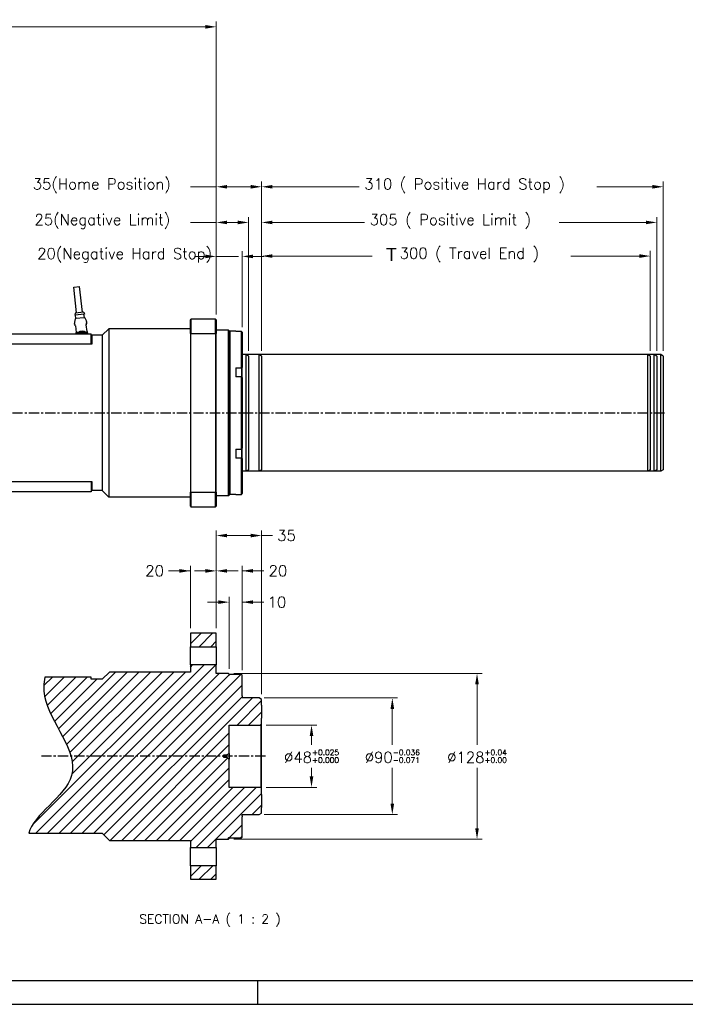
# Model space of a CAD drawing. Extents: x 18238 to 19923, y 6707 to 7905.
# Tile 2 of 19: x 18895 to 19409, y 6717 to 7478. Entities that reach past the tile are written whole.
import ezdxf

# ---------------------------------------------------------------- set-up
doc = ezdxf.new("R2010")
doc.units = 0
doc.header["$LTSCALE"] = 25.4
doc.linetypes.add('CENTER', pattern=[2, 1.25, -0.25, 0.25, -0.25])
doc.layers.get('0').update_dxf_attribs({"linetype": 'CONTINUOUS'})
doc.layers.get('Defpoints').update_dxf_attribs({"linetype": 'CONTINUOUS'})
doc.layers.add('ATA-CENTER', color=133, linetype='CENTER')
doc.layers.add('ATA-HATCH', color=252, linetype='CONTINUOUS')
for name, color, linetype, lineweight in [('ATA-DIM', 252, 'CONTINUOUS', 25), ('ATA-SECTION', 3, 'CONTINUOUS', 35), ('ATA-TEXT', 7, 'CONTINUOUS', 25)]:
    doc.layers.add(name, color=color, linetype=linetype, lineweight=lineweight)
doc.styles.get("Standard").update_dxf_attribs({"font": 'simplex.shx'})
doc.styles.add('주 문자 (ISO)', font='arial.ttf')
doc.dimstyles.new('ata_A1', dxfattribs={"dimtxt": 4.2, "dimasz": 4.2, "dimexe": 2, "dimexo": 2, "dimgap": 2, "dimtad": 0, "dimtih": 1, "dimtoh": 1, "dimdec": 6, "dimdsep": 46, "dimtxsty": 'Standard', "dimcen": 0, "dimclrd": 252, "dimclre": 252, "dimclrt": 4, "dimadec": 6, "dimazin": 2, "dimtfac": 1, "dimtdec": 6, "dimtofl": 0, "dimtmove": 0, "dimatfit": 3, "dimfxl": 0, "dimtolj": 1, "dimtzin": 0, "dimlwd": 0, "dimlwe": 0, "dimarcsym": 0})

# ---------------------------------------------------------------- blocks, each defined once
blk = doc.blocks.new('*D9049')
at = {"layer": 'ATA-DIM', "color": 252, "lineweight": 0}
for p, q in [((19026.94, 7007.86), (19026.94, 7055.99)), ((19046.94, 7007.86), (19046.94, 7055.99)), ((19026.94, 7051.99), (19010.14, 7051.99)), ((19018.54, 7051.99), (19010.14, 7051.99)), ((19055.34, 7051.99), (19063.74, 7051.99))]:
    blk.add_line(p, q, dxfattribs=at)
at = {"layer": 'ATA-DIM', "color": 252}
for points in [[(19018.54, 7050.59), (19018.54, 7053.39), (19026.94, 7051.99)], [(19055.34, 7053.39), (19055.34, 7050.59), (19046.94, 7051.99)]]:
    blk.add_solid(points, dxfattribs=at)
at = {"layer": 'Defpoints', "color": 0}
for p in [(19046.94, 7051.99), (19026.94, 7003.86), (19046.94, 7003.86)]:
    blk.add_point(p, dxfattribs=at)
at = {"layer": 'ATA-DIM', "color": 4, "insert": (18999.34, 7051.99), "char_height": 8.4, "attachment_point": 5}
blk.add_mtext('20', dxfattribs=at)
blk = doc.blocks.new('*D9053')
at = {"layer": 'ATA-DIM', "color": 252, "lineweight": 0}
for p, q in [((19081.94, 7221.79), (19081.94, 7299.06)), ((19381.94, 7221.79), (19381.94, 7299.06)), ((19090.34, 7295.06), (19167.2, 7295.06)), ((19373.54, 7295.06), (19320.68, 7295.06))]:
    blk.add_line(p, q, dxfattribs=at)
at = {"layer": 'ATA-DIM', "color": 252}
for points in [[(19090.34, 7296.46), (19090.34, 7293.66), (19081.94, 7295.06)], [(19373.54, 7293.66), (19373.54, 7296.46), (19381.94, 7295.06)]]:
    blk.add_solid(points, dxfattribs=at)
at = {"layer": 'Defpoints', "color": 0}
for p in [(19381.94, 7295.06), (19081.94, 7217.79), (19381.94, 7217.79)]:
    blk.add_point(p, dxfattribs=at)
at = {"layer": 'ATA-DIM', "color": 4, "insert": (19171.2, 7301.44), "char_height": 8.4, "attachment_point": 1}
blk.add_mtext('\\A1;   300 ( Travel End )', dxfattribs=at)
blk = doc.blocks.new('*D9052')
at = {"layer": 'ATA-DIM', "color": 252, "lineweight": 0}
for p, q in [((19081.94, 7221.79), (19081.94, 7325.02)), ((19090.34, 7321.02), (19161.38, 7321.02)), ((19378.54, 7321.02), (19311.5, 7321.02)), ((19386.94, 7221.79), (19386.94, 7325.02))]:
    blk.add_line(p, q, dxfattribs=at)
at = {"layer": 'ATA-DIM', "color": 252}
for points in [[(19090.34, 7322.42), (19090.34, 7319.62), (19081.94, 7321.02)], [(19378.54, 7319.62), (19378.54, 7322.42), (19386.94, 7321.02)]]:
    blk.add_solid(points, dxfattribs=at)
at = {"layer": 'Defpoints', "color": 0}
for p in [(19386.94, 7321.02), (19081.94, 7217.79), (19386.94, 7217.79)]:
    blk.add_point(p, dxfattribs=at)
at = {"layer": 'ATA-DIM', "color": 4, "insert": (19165.38, 7327.4), "char_height": 8.4, "attachment_point": 1}
blk.add_mtext('\\A1;305 ( Positive Limit )', dxfattribs=at)
blk = doc.blocks.new('*D9042')
at = {"layer": 'ATA-DIM', "color": 252, "lineweight": 0}
for p, q in [((19085.44, 6932.86), (19124.46, 6932.86)), ((19120.46, 6924.46), (19120.46, 6917.76)), ((19120.46, 6893.26), (19120.46, 6899.96)), ((19085.44, 6884.86), (19124.46, 6884.86))]:
    blk.add_line(p, q, dxfattribs=at)
at = {"layer": 'ATA-DIM', "color": 252}
for points in [[(19121.86, 6924.46), (19119.06, 6924.46), (19120.46, 6932.86)], [(19119.06, 6893.26), (19121.86, 6893.26), (19120.46, 6884.86)]]:
    blk.add_solid(points, dxfattribs=at)
at = {"layer": 'Defpoints', "color": 0}
for p in [(19081.44, 6932.86), (19081.44, 6884.86), (19120.46, 6884.86)]:
    blk.add_point(p, dxfattribs=at)
at = {"layer": 'ATA-DIM', "color": 4, "insert": (19120.46, 6908.86), "char_height": 8.4, "attachment_point": 5}
blk.add_mtext('%%C48{\\H0.5x;\\S+0.025^ +0.000;}', dxfattribs=at)
blk = doc.blocks.new('*D9044')
at = {"layer": 'ATA-DIM', "color": 252, "lineweight": 0}
for p, q in [((19060.44, 6972.86), (19252.2, 6972.86)), ((19248.2, 6964.46), (19248.2, 6917.76)), ((19248.2, 6853.26), (19248.2, 6899.96)), ((19060.44, 6844.86), (19252.2, 6844.86))]:
    blk.add_line(p, q, dxfattribs=at)
at = {"layer": 'ATA-DIM', "color": 252}
for points in [[(19249.6, 6964.46), (19246.8, 6964.46), (19248.2, 6972.86)], [(19246.8, 6853.26), (19249.6, 6853.26), (19248.2, 6844.86)]]:
    blk.add_solid(points, dxfattribs=at)
at = {"layer": 'Defpoints', "color": 0}
for p in [(19056.44, 6972.86), (19056.44, 6844.86), (19248.2, 6844.86)]:
    blk.add_point(p, dxfattribs=at)
at = {"layer": 'ATA-DIM', "color": 4, "insert": (19248.2, 6908.86), "char_height": 8.4, "attachment_point": 5}
blk.add_mtext('%%C128{\\H0.5x;\\S+0.04^ +0.00;}', dxfattribs=at)
blk = doc.blocks.new('*D9043')
at = {"layer": 'ATA-DIM', "color": 252, "lineweight": 0}
for p, q in [((19083.94, 6953.86), (19186.83, 6953.86)), ((19182.83, 6945.46), (19182.83, 6917.76)), ((19182.83, 6872.26), (19182.83, 6899.96)), ((19083.94, 6863.86), (19186.83, 6863.86))]:
    blk.add_line(p, q, dxfattribs=at)
at = {"layer": 'ATA-DIM', "color": 252}
for points in [[(19184.23, 6945.46), (19181.43, 6945.46), (19182.83, 6953.86)], [(19181.43, 6872.26), (19184.23, 6872.26), (19182.83, 6863.86)]]:
    blk.add_solid(points, dxfattribs=at)
at = {"layer": 'Defpoints', "color": 0}
for p in [(19079.94, 6953.86), (19079.94, 6863.86), (19182.83, 6863.86)]:
    blk.add_point(p, dxfattribs=at)
at = {"layer": 'ATA-DIM', "color": 4, "insert": (19182.83, 6908.86), "char_height": 8.4, "attachment_point": 5}
blk.add_mtext('%%C90{\\H0.5x;\\S-0.036^ -0.071;}', dxfattribs=at)
blk = doc.blocks.new('*D9054')
at = {"layer": 'ATA-DIM', "color": 252, "lineweight": 0}
for p, q in [((19046.94, 7007.86), (19046.94, 7055.99)), ((19066.94, 6975.36), (19066.94, 7055.99)), ((19038.54, 7051.99), (19030.14, 7051.99)), ((19066.94, 7051.99), (19083.74, 7051.99)), ((19075.34, 7051.99), (19083.74, 7051.99))]:
    blk.add_line(p, q, dxfattribs=at)
at = {"layer": 'ATA-DIM', "color": 252}
for points in [[(19038.54, 7050.59), (19038.54, 7053.39), (19046.94, 7051.99)], [(19075.34, 7053.39), (19075.34, 7050.59), (19066.94, 7051.99)]]:
    blk.add_solid(points, dxfattribs=at)
at = {"layer": 'Defpoints', "color": 0}
for p in [(19046.94, 7051.99), (19046.94, 7003.86), (19066.94, 6971.36)]:
    blk.add_point(p, dxfattribs=at)
at = {"layer": 'ATA-DIM', "color": 4, "insert": (19094.54, 7051.99), "char_height": 8.4, "attachment_point": 5}
blk.add_mtext('20', dxfattribs=at)
blk = doc.blocks.new('*D9050')
at = {"layer": 'ATA-DIM', "color": 252, "lineweight": 0}
for p, q in [((19048.54, 7027.86), (19040.14, 7027.86)), ((19056.94, 6976.36), (19056.94, 7031.86)), ((19066.94, 6975.36), (19066.94, 7031.86)), ((19066.94, 7027.86), (19083.74, 7027.86)), ((19075.34, 7027.86), (19083.74, 7027.86))]:
    blk.add_line(p, q, dxfattribs=at)
at = {"layer": 'ATA-DIM', "color": 252}
for points in [[(19048.54, 7026.46), (19048.54, 7029.26), (19056.94, 7027.86)], [(19075.34, 7029.26), (19075.34, 7026.46), (19066.94, 7027.86)]]:
    blk.add_solid(points, dxfattribs=at)
at = {"layer": 'Defpoints', "color": 0}
for p in [(19056.94, 7027.86), (19056.94, 6972.36), (19066.94, 6971.36)]:
    blk.add_point(p, dxfattribs=at)
at = {"layer": 'ATA-DIM', "color": 4, "insert": (19093.75, 7027.86), "char_height": 8.4, "attachment_point": 5}
blk.add_mtext('10', dxfattribs=at)
blk = doc.blocks.new('*D9045')
at = {"layer": 'ATA-DIM', "color": 252, "lineweight": 0}
for p, q in [((19046.94, 7007.86), (19046.94, 7083.27)), ((19073.54, 7079.27), (19055.34, 7079.27)), ((19081.94, 6956.7), (19081.94, 7083.27)), ((19081.94, 7079.27), (19090.34, 7079.27))]:
    blk.add_line(p, q, dxfattribs=at)
at = {"layer": 'ATA-DIM', "color": 252}
for points in [[(19055.34, 7080.67), (19055.34, 7077.87), (19046.94, 7079.27)], [(19073.54, 7077.87), (19073.54, 7080.67), (19081.94, 7079.27)]]:
    blk.add_solid(points, dxfattribs=at)
at = {"layer": 'Defpoints', "color": 0}
for p in [(19046.94, 7079.27), (19046.94, 7003.86), (19081.94, 6952.7)]:
    blk.add_point(p, dxfattribs=at)
at = {"layer": 'ATA-DIM', "color": 4, "insert": (19101.14, 7079.27), "char_height": 8.4, "attachment_point": 5}
blk.add_mtext('35', dxfattribs=at)
blk = doc.blocks.new('*D9040')
at = {"layer": 'ATA-DIM', "color": 252, "lineweight": 0}
for p, q in [((19046.94, 7249.94), (19046.94, 7298.79)), ((19066.94, 7240.28), (19066.94, 7298.79)), ((19038.54, 7294.79), (19030.14, 7294.79)), ((19046.94, 7294.79), (19064.12, 7294.79)), ((19075.34, 7294.79), (19083.74, 7294.79))]:
    blk.add_line(p, q, dxfattribs=at)
at = {"layer": 'ATA-DIM', "color": 252}
for points in [[(19038.54, 7293.39), (19038.54, 7296.19), (19046.94, 7294.79)], [(19075.34, 7296.19), (19075.34, 7293.39), (19066.94, 7294.79)]]:
    blk.add_solid(points, dxfattribs=at)
at = {"layer": 'Defpoints', "color": 0}
for p in [(19066.94, 7294.79), (19046.94, 7245.94), (19066.94, 7236.28)]:
    blk.add_point(p, dxfattribs=at)
at = {"layer": 'ATA-DIM', "color": 4, "insert": (18908.75, 7301.18), "char_height": 8.4, "attachment_point": 1}
blk.add_mtext('\\A1;20(Negative Hard Stop)', dxfattribs=at)
blk = doc.blocks.new('*D9039')
at = {"layer": 'ATA-DIM', "color": 252, "lineweight": 0}
for p, q in [((19046.94, 7321.02), (19027.07, 7321.02)), ((19046.94, 7249.94), (19046.94, 7325.02)), ((19055.34, 7321.02), (19063.54, 7321.02)), ((19071.94, 7221.79), (19071.94, 7325.02))]:
    blk.add_line(p, q, dxfattribs=at)
at = {"layer": 'ATA-DIM', "color": 252}
for points in [[(19055.34, 7322.42), (19055.34, 7319.62), (19046.94, 7321.02)], [(19063.54, 7319.62), (19063.54, 7322.42), (19071.94, 7321.02)]]:
    blk.add_solid(points, dxfattribs=at)
at = {"layer": 'Defpoints', "color": 0}
for p in [(19071.94, 7321.02), (19046.94, 7245.94), (19071.94, 7217.79)]:
    blk.add_point(p, dxfattribs=at)
at = {"layer": 'ATA-DIM', "color": 4, "insert": (18906.65, 7327.4), "char_height": 8.4, "attachment_point": 1}
blk.add_mtext('\\A1;25(Negative Limit)', dxfattribs=at)
blk = doc.blocks.new('*D9038')
at = {"layer": 'ATA-DIM', "color": 252, "lineweight": 0}
for p, q in [((19046.94, 7249.94), (19046.94, 7352.55)), ((19081.94, 7221.79), (19081.94, 7352.55)), ((19046.94, 7348.55), (19027.07, 7348.55)), ((19055.34, 7348.55), (19073.54, 7348.55))]:
    blk.add_line(p, q, dxfattribs=at)
at = {"layer": 'ATA-DIM', "color": 252}
for points in [[(19055.34, 7349.95), (19055.34, 7347.15), (19046.94, 7348.55)], [(19073.54, 7347.15), (19073.54, 7349.95), (19081.94, 7348.55)]]:
    blk.add_solid(points, dxfattribs=at)
at = {"layer": 'Defpoints', "color": 0}
for p in [(19081.94, 7348.55), (19046.94, 7245.94), (19081.94, 7217.79)]:
    blk.add_point(p, dxfattribs=at)
at = {"layer": 'ATA-DIM', "color": 4, "insert": (18905.31, 7354.93), "char_height": 8.4, "attachment_point": 1}
blk.add_mtext('\\A1;35(Home Position)', dxfattribs=at)
blk = doc.blocks.new('*D9051')
at = {"layer": 'ATA-DIM', "color": 252, "lineweight": 0}
for p, q in [((19081.94, 7221.79), (19081.94, 7352.55)), ((19391.94, 7221.79), (19391.94, 7352.55)), ((19090.34, 7348.55), (19157.2, 7348.55)), ((19383.54, 7348.55), (19340.68, 7348.55))]:
    blk.add_line(p, q, dxfattribs=at)
at = {"layer": 'ATA-DIM', "color": 252}
for points in [[(19090.34, 7349.95), (19090.34, 7347.15), (19081.94, 7348.55)], [(19383.54, 7347.15), (19383.54, 7349.95), (19391.94, 7348.55)]]:
    blk.add_solid(points, dxfattribs=at)
at = {"layer": 'Defpoints', "color": 0}
for p in [(19391.94, 7348.55), (19081.94, 7217.79), (19391.94, 7217.79)]:
    blk.add_point(p, dxfattribs=at)
at = {"layer": 'ATA-DIM', "color": 4, "insert": (19161.2, 7354.93), "char_height": 8.4, "attachment_point": 1}
blk.add_mtext('\\A1;310 ( Positive Hard Stop )', dxfattribs=at)
blk = doc.blocks.new('*D9055')
at = {"layer": 'ATA-DIM', "color": 252, "lineweight": 0}
for p, q in [((18390.94, 7400.44), (18390.94, 7476.05)), ((19046.94, 7249.94), (19046.94, 7476.05)), ((18399.34, 7472.05), (18678.02, 7472.05)), ((19038.54, 7472.05), (18759.86, 7472.05))]:
    blk.add_line(p, q, dxfattribs=at)
at = {"layer": 'ATA-DIM', "color": 252}
for points in [[(18399.34, 7473.45), (18399.34, 7470.65), (18390.94, 7472.05)], [(19038.54, 7470.65), (19038.54, 7473.45), (19046.94, 7472.05)]]:
    blk.add_solid(points, dxfattribs=at)
at = {"layer": 'Defpoints', "color": 0}
for p in [(19046.94, 7472.05), (18390.94, 7396.44), (19046.94, 7245.94)]:
    blk.add_point(p, dxfattribs=at)
at = {"layer": 'ATA-DIM', "color": 4, "insert": (18718.94, 7472.05), "char_height": 8.4, "attachment_point": 5}
blk.add_mtext('\\A1;656(T+356)', dxfattribs=at)
blk = doc.blocks.new('ata-Border-A1-002')
blk.add_line((834, 9), (7, 9))
at = {"color": 253, "ltscale": 0.5}
for p, q in [((420.5, 9), (420.5, 0)), ((0, 0), (841, 0))]:
    blk.add_line(p, q, dxfattribs=at)

msp = doc.modelspace()

# ---------------------------------------------------------------- hatches: boundary and pattern name
at = {"layer": 'ATA-HATCH'}
h = msp.add_hatch(dxfattribs=at)
h.set_pattern_fill('ANSI31', color=256, scale=2)
h.set_pattern_definition([(45, (16670.264, 3121.2864), (-4.490128, 4.490128), [])])
edge = h.paths.add_edge_path()
edge.add_spline(control_points=[(18914.7558566, 6969.9836271), (18913.7233608, 6965.1895961), (18912.8420174, 6940.3084757), (18959.9862825, 6894.1457635), (18905.4087659, 6863.5984532), (18902.3401991, 6849.3587271)], knot_values=[27.8880420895, 27.8880420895, 27.8880420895, 27.8880420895, 35.7755741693, 68.202521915, 95.9084680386, 95.9084680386, 95.9084680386, 95.9084680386], degree=3, periodic=0)
edge.add_line((18902.3401991, 6849.3587271), (18958.9396686, 6849.3587271))
edge.add_line((18958.9396686, 6849.3587271), (18964.4396686, 6843.8587271))
edge.add_line((18964.4396686, 6843.8587271), (19026.9396686, 6843.8587271))
edge.add_line((19026.9396686, 6843.8587271), (19026.9396686, 6838.3587271))
edge.add_line((19026.9396686, 6838.3587271), (19046.9396686, 6838.3587271))
edge.add_line((19046.9396686, 6838.3587271), (19046.9396686, 6844.8587271))
edge.add_line((19046.9396686, 6844.8587271), (19056.4396686, 6844.8587271))
edge.add_line((19056.4396686, 6844.8587271), (19056.9396686, 6845.3587271))
edge.add_line((19056.9396686, 6845.3587271), (19056.9396686, 6846.3587271))
edge.add_line((19056.9396686, 6846.3587271), (19057.4396686, 6845.8587271))
edge.add_line((19057.4396686, 6845.8587271), (19066.4396686, 6845.8587271))
edge.add_line((19066.4396686, 6845.8587271), (19066.9396686, 6846.3587271))
edge.add_line((19066.9396686, 6846.3587271), (19066.9396686, 6862.1087271))
edge.add_line((19066.9396686, 6862.1087271), (19066.9396686, 6862.8583481))
edge.add_line((19066.9396686, 6862.8583481), (19066.9396686, 6863.6587271))
edge.add_line((19066.9396686, 6863.6587271), (19066.9396686, 6863.8587271))
edge.add_line((19066.9396686, 6863.8587271), (19079.9396686, 6863.8587271))
edge.add_line((19079.9396686, 6863.8587271), (19081.9396686, 6865.0134277))
edge.add_line((19081.9396686, 6865.0134277), (19081.9396686, 6869.3057271))
edge.add_line((19081.9396686, 6869.3057271), (19081.9396686, 6879.4117271))
edge.add_line((19081.9396686, 6879.4117271), (19081.9396686, 6884.3587271))
edge.add_line((19081.9396686, 6884.3587271), (19081.4396686, 6884.8587271))
edge.add_line((19081.4396686, 6884.8587271), (19056.9396686, 6884.8587271))
edge.add_line((19056.9396686, 6884.8587271), (19056.9396686, 6906.6087271))
edge.add_line((19056.9396686, 6906.6087271), (19054.7746051, 6907.8587271))
edge.add_line((19054.7746051, 6907.8587271), (19052.9396686, 6907.8587271))
edge.add_line((19052.9396686, 6907.8587271), (19052.338808, 6908.8587271))
edge.add_line((19052.338808, 6908.8587271), (19052.9396686, 6909.8587271))
edge.add_line((19052.9396686, 6909.8587271), (19054.7746051, 6909.8587271))
edge.add_line((19054.7746051, 6909.8587271), (19056.9396686, 6911.1087271))
edge.add_line((19056.9396686, 6911.1087271), (19056.9396686, 6932.8587271))
edge.add_line((19056.9396686, 6932.8587271), (19081.4396686, 6932.8587271))
edge.add_line((19081.4396686, 6932.8587271), (19081.9396686, 6933.3587271))
edge.add_line((19081.9396686, 6933.3587271), (19081.9396686, 6938.3057271))
edge.add_line((19081.9396686, 6938.3057271), (19081.9396686, 6948.4117271))
edge.add_line((19081.9396686, 6948.4117271), (19081.9396686, 6952.7040266))
edge.add_line((19081.9396686, 6952.7040266), (19079.9396686, 6953.8587271))
edge.add_line((19079.9396686, 6953.8587271), (19066.9396686, 6953.8587271))
edge.add_line((19066.9396686, 6953.8587271), (19066.9396686, 6954.0587271))
edge.add_line((19066.9396686, 6954.0587271), (19066.9396686, 6954.8591061))
edge.add_line((19066.9396686, 6954.8591061), (19066.9396686, 6955.6087271))
edge.add_line((19066.9396686, 6955.6087271), (19066.9396686, 6971.3587271))
edge.add_line((19066.9396686, 6971.3587271), (19066.4396686, 6971.8587271))
edge.add_line((19066.4396686, 6971.8587271), (19057.4396686, 6971.8587271))
edge.add_line((19057.4396686, 6971.8587271), (19056.9396686, 6971.3587271))
edge.add_line((19056.9396686, 6971.3587271), (19056.9396686, 6972.3587271))
edge.add_line((19056.9396686, 6972.3587271), (19056.4396686, 6972.8587271))
edge.add_line((19056.4396686, 6972.8587271), (19046.9396686, 6972.8587271))
edge.add_line((19046.9396686, 6972.8587271), (19046.9396686, 6979.3587271))
edge.add_line((19046.9396686, 6979.3587271), (19026.9396686, 6979.3587271))
edge.add_line((19026.9396686, 6979.3587271), (19026.9396686, 6973.8587271))
edge.add_line((19026.9396686, 6973.8587271), (18964.4396686, 6973.8587271))
edge.add_line((18964.4396686, 6973.8587271), (18958.9396686, 6968.3587271))
edge.add_line((18958.9396686, 6968.3587271), (18950.4597, 6968.3587271))
edge.add_line((18950.4597, 6968.3587271), (18950.4597, 6969.9836271))
edge.add_line((18950.4597, 6969.9836271), (18914.7558566, 6969.9836271))
h.paths.add_polyline_path([(19046.9396686, 6993.3587271), (19046.9396686, 7003.8587271), (19026.9396686, 7003.8587271), (19026.9396686, 6993.3587271)])
h.paths.add_polyline_path([(19026.9396686, 6824.3587271), (19026.9396686, 6813.8587271), (19046.9396686, 6813.8587271), (19046.9396686, 6824.3587271)])

# ---------------------------------------------------------------- linework, layer by layer
for p, q in [((18937.0082393, 7271.0318461), (18941.4828, 7271.5096606)), ((18939.1318591, 7251.1449097), (18937.0082393, 7271.0318461)), ((18943.6064197, 7251.6227242), (18941.4828, 7271.5096606)), ((18938.11634, 7246.5735925), (18937.5426447, 7243.8908601)), ((18938.0380775, 7251.0281106), (18937.7001756, 7249.4834999)), ((18945.3566461, 7250.3010935), (18937.7001756, 7249.4834999)), ((18944.7002012, 7251.7395233), (18938.0380775, 7251.0281106)), ((18938.4734196, 7246.9512887), (18938.197349, 7249.5365904)), ((18945.3607534, 7247.4856132), (18938.2906819, 7246.730638)), ((18944.7002012, 7251.7395233), (18945.3566461, 7250.3010935)), ((18945.1355433, 7247.6627013), (18944.8594727, 7250.248003)), ((18945.564326, 7247.3689232), (18946.6915749, 7244.8678255)), ((19026.9396686, 7245.944054), (19027.4396686, 7246.444054)), ((19026.9396686, 7235.1506713), (19026.9396686, 7245.944054)), ((19046.4396686, 7246.444054), (19027.4396686, 7246.444054)), ((19027.4396686, 7246.444054), (19027.4396686, 7235.3341998)), ((19046.4396686, 7235.3341998), (19046.4396686, 7246.444054)), ((19046.9396686, 7245.944054), (19046.4396686, 7246.444054)), ((19046.9396686, 7245.944054), (19046.9396686, 7235.1506713)), ((18937.5285677, 7242.6144525), (18937.4932747, 7242.9449594)), ((18938.1921919, 7241.1087909), (18938.7358802, 7236.0173455)), ((18947.1878282, 7236.9198838), (18946.6441399, 7242.0113293)), ((18946.9748625, 7243.6231718), (18946.9395694, 7243.9536787)), ((18958.9396686, 7233.944054), (18963.9396686, 7238.944054)), ((19026.9396686, 7238.944054), (18963.9396686, 7238.944054)), ((18963.9396686, 7238.944054), (18963.9396686, 7108.944054)), ((19056.4396686, 7237.944054), (19046.9396686, 7237.944054)), ((19056.9396686, 7237.444054), (19056.4396686, 7237.944054)), ((19056.4396686, 7109.944054), (19056.4396686, 7237.944054)), ((19056.9396686, 7237.444054), (19056.9396686, 7110.444054)), ((18580.4396686, 7234.944054), (18950.4396686, 7234.944054)), ((18939.4396686, 7235.944054), (18939.4396686, 7235.544054)), ((18939.5396686, 7235.544054), (18939.4396686, 7235.544054)), ((18939.4396686, 7235.544054), (18939.4396686, 7234.944054)), ((18940.1396686, 7236.044054), (18939.5396686, 7236.044054)), ((18939.5396686, 7235.544054), (18939.6396686, 7235.544054)), ((18939.6296686, 7235.182348), (18939.6396686, 7235.182348)), ((18939.6296686, 7235.1289443), (18939.6296686, 7235.182348)), ((18939.6296686, 7235.1289443), (18939.6396686, 7235.1289443)), ((18939.6296686, 7235.0638103), (18939.6296686, 7235.1289443)), ((18939.6296686, 7235.0638103), (18939.6396686, 7235.0638103)), ((18939.6296686, 7235.044054), (18939.6296686, 7235.0638103)), ((18939.6296686, 7235.044054), (18939.6296686, 7234.944054)), ((18939.6396686, 7235.044054), (18939.6296686, 7235.044054)), ((18939.6396686, 7234.944054), (18939.6396686, 7235.544054)), ((18939.6496686, 7234.944054), (18939.6496686, 7235.534054)), ((18946.7396686, 7236.044054), (18940.1396686, 7236.044054)), ((18940.1496686, 7236.034054), (18946.7296686, 7236.034054)), ((18947.3396686, 7236.044054), (18946.7396686, 7236.044054)), ((18947.2296686, 7235.534054), (18947.2296686, 7234.944054)), ((18947.2396686, 7235.544054), (18947.2396686, 7234.944054)), ((18947.3396686, 7235.544054), (18947.2396686, 7235.544054)), ((18947.3396686, 7235.544054), (18947.4396686, 7235.544054)), ((18947.4396686, 7235.544054), (18947.4396686, 7235.944054)), ((18947.4396686, 7234.944054), (18947.4396686, 7235.544054)), ((18947.9016591, 7234.944054), (18947.8512381, 7235.4162293)), ((18950.4396686, 7226.944054), (18950.4396686, 7234.944054)), ((18950.4396686, 7233.444054), (18950.9396686, 7233.944054)), ((18950.9396686, 7233.944054), (18950.9396686, 7226.944054)), ((18958.9396686, 7233.944054), (18950.9396686, 7233.944054)), ((18958.9396686, 7233.944054), (18958.9396686, 7113.944054)), ((19026.9396686, 7235.1506713), (19026.9396686, 7112.7374367)), ((19027.4396686, 7235.3341998), (19046.4396686, 7235.3341998)), ((19027.4396686, 7112.5539082), (19027.4396686, 7235.3341998)), ((19046.4396686, 7235.3341998), (19046.4396686, 7112.5539082)), ((19046.9396686, 7112.7374367), (19046.9396686, 7235.1506713)), ((19056.9396686, 7236.444054), (19057.4396686, 7236.944054)), ((19061.9396686, 7236.944054), (19057.4396686, 7236.944054)), ((19057.4396686, 7236.944054), (19057.4396686, 7110.944054)), ((19061.9396686, 7236.944054), (19061.9396686, 7236.8169416)), ((19066.4396686, 7236.8169416), (19061.9396686, 7236.8169416)), ((19066.4396686, 7208.8445994), (19066.4396686, 7236.8169416)), ((19066.9396686, 7236.2818435), (19066.9396686, 7209.010063)), ((18950.4396686, 7226.944054), (18580.4396686, 7226.944054)), ((18950.9396686, 7226.944054), (18950.4396686, 7226.944054)), ((19079.9396686, 7218.944054), (19066.9396686, 7218.944054)), ((19081.9396686, 7217.7893534), (19079.9396686, 7218.944054)), ((19079.9396686, 7128.944054), (19079.9396686, 7218.944054)), ((19081.9396686, 7217.7893534), (19081.9396686, 7130.0987545)), ((19061.9396686, 7208.8445994), (19066.4396686, 7208.8445994)), ((19061.9396686, 7208.8445994), (19061.9396686, 7201.9163962)), ((19066.4396686, 7208.8445994), (19066.4396686, 7206.6581556)), ((19066.9396686, 7207.0911683), (19066.9396686, 7209.010063)), ((19066.9396686, 7201.2158344), (19066.9396686, 7207.0911683)), ((19066.4396686, 7201.9163962), (19061.9396686, 7201.9163962)), ((19066.4396686, 7206.6581556), (19066.4396686, 7201.9163962)), ((19066.4396686, 7145.9717118), (19066.4396686, 7201.9163962)), ((19066.9396686, 7201.2158344), (19066.9396686, 7146.6722735)), ((19066.9396686, 7140.7969396), (19066.9396686, 7146.6722735)), ((19061.9396686, 7145.9717118), (19066.4396686, 7145.9717118)), ((19061.9396686, 7145.9717118), (19061.9396686, 7139.0435085)), ((19066.4396686, 7139.0435085), (19061.9396686, 7139.0435085)), ((19066.4396686, 7145.9717118), (19066.4396686, 7141.2299523)), ((19066.4396686, 7141.2299523), (19066.4396686, 7139.0435085)), ((19066.4396686, 7111.0711663), (19066.4396686, 7139.0435085)), ((19066.9396686, 7138.8780449), (19066.9396686, 7140.7969396)), ((19066.9396686, 7138.8780449), (19066.9396686, 7111.6062645)), ((19079.9396686, 7128.944054), (19066.9396686, 7128.944054)), ((19081.9396686, 7130.0987545), (19079.9396686, 7128.944054)), ((18580.4396686, 7120.944054), (18950.4396686, 7120.944054)), ((18950.4396686, 7120.944054), (18950.4396686, 7112.944054)), ((18950.4396686, 7120.944054), (18950.9396686, 7120.944054)), ((18950.9396686, 7120.944054), (18950.9396686, 7113.944054)), ((18950.4396686, 7112.944054), (18580.4396686, 7112.944054)), ((18950.4396686, 7114.444054), (18950.9396686, 7113.944054)), ((18958.9396686, 7113.944054), (18950.9396686, 7113.944054)), ((18958.9396686, 7113.944054), (18963.9396686, 7108.944054)), ((19026.9396686, 7108.944054), (18963.9396686, 7108.944054)), ((19026.9396686, 7101.944054), (19026.9396686, 7112.7374367)), ((19046.4396686, 7112.5539082), (19027.4396686, 7112.5539082)), ((19027.4396686, 7112.5539082), (19027.4396686, 7101.444054)), ((19046.4396686, 7101.444054), (19046.4396686, 7112.5539082)), ((19046.9396686, 7112.7374367), (19046.9396686, 7101.944054)), ((19056.4396686, 7109.944054), (19046.9396686, 7109.944054)), ((19056.9396686, 7110.444054), (19056.4396686, 7109.944054)), ((19056.9396686, 7111.444054), (19057.4396686, 7110.944054)), ((19061.9396686, 7110.944054), (19057.4396686, 7110.944054)), ((19061.9396686, 7111.0711663), (19066.4396686, 7111.0711663)), ((19061.9396686, 7111.0711663), (19061.9396686, 7110.944054)), ((19026.9396686, 7101.944054), (19027.4396686, 7101.444054)), ((19027.4396686, 7101.444054), (19046.4396686, 7101.444054)), ((19046.4396686, 7101.444054), (19046.9396686, 7101.944054)), ((19026.9396686, 7003.8587271), (19026.9396686, 6993.3587271)), ((19046.9396686, 7003.8587271), (19026.9396686, 7003.8587271)), ((19046.9396686, 6993.3587271), (19046.9396686, 7003.8587271)), ((19026.9396686, 6993.3587271), (19046.9396686, 6993.3587271)), ((19026.9396686, 6979.3587271), (19026.9396686, 6993.3587271)), ((19046.9396686, 6993.3587271), (19046.9396686, 6979.3587271)), ((19026.9396686, 6979.3587271), (19026.9396686, 6973.8587271)), ((19046.9396686, 6979.3587271), (19026.9396686, 6979.3587271)), ((19046.9396686, 6972.8587271), (19046.9396686, 6979.3587271)), ((18964.4396686, 6973.8587271), (18958.9396686, 6968.3587271)), ((19026.9396686, 6973.8587271), (18964.4396686, 6973.8587271)), ((19056.4396686, 6972.8587271), (19046.9396686, 6972.8587271)), ((19056.9396686, 6972.3587271), (19056.4396686, 6972.8587271)), ((19056.9396686, 6971.3587271), (19056.9396686, 6972.3587271)), ((19057.4396686, 6971.8587271), (19056.9396686, 6971.3587271)), ((19066.4396686, 6971.8587271), (19057.4396686, 6971.8587271)), ((19066.9396686, 6971.3587271), (19066.4396686, 6971.8587271)), ((19066.9396686, 6955.6087271), (19066.9396686, 6971.3587271)), ((18950.4597, 6969.9836271), (18914.7558566, 6969.9836271)), ((18950.4597, 6968.3587271), (18950.4597, 6969.9836271)), ((18958.9396686, 6968.3587271), (18950.4597, 6968.3587271)), ((19066.9396686, 6955.6087271), (19066.9396686, 6954.8591061)), ((19066.9396686, 6954.0587271), (19066.9396686, 6954.8591061)), ((19066.9396686, 6953.8587271), (19066.9396686, 6954.0587271)), ((19079.9396686, 6953.8587271), (19066.9396686, 6953.8587271)), ((19081.9396686, 6952.7040266), (19079.9396686, 6953.8587271)), ((19081.9396686, 6948.4117271), (19081.9396686, 6952.7040266)), ((19081.9396686, 6948.4117271), (19081.9396686, 6938.3057271)), ((19081.4396686, 6932.8587271), (19081.9396686, 6933.3587271)), ((19081.9396686, 6933.3587271), (19081.9396686, 6938.3057271)), ((19081.9396686, 6884.3587271), (19081.9396686, 6933.3587271)), ((19056.9396686, 6932.8587271), (19081.4396686, 6932.8587271)), ((19056.9396686, 6911.1087271), (19056.9396686, 6932.8587271)), ((19081.4396686, 6932.8587271), (19081.4396686, 6884.8587271)), ((19054.7746051, 6909.8587271), (19056.9396686, 6911.1087271)), ((19056.9396686, 6911.1087271), (19056.9396686, 6906.6087271)), ((19052.338808, 6908.8587271), (19052.9396686, 6909.8587271)), ((19052.9396686, 6907.8587271), (19052.338808, 6908.8587271)), ((19052.9396686, 6907.8587271), (19052.9396686, 6909.8587271)), ((19052.9396686, 6909.8587271), (19054.7746051, 6909.8587271)), ((19054.7746051, 6907.8587271), (19052.9396686, 6907.8587271)), ((19054.7746051, 6907.8587271), (19054.7746051, 6909.8587271)), ((19056.9396686, 6906.6087271), (19054.7746051, 6907.8587271)), ((19056.9396686, 6884.8587271), (19056.9396686, 6906.6087271)), ((19081.4396686, 6884.8587271), (19056.9396686, 6884.8587271)), ((19081.9396686, 6884.3587271), (19081.4396686, 6884.8587271)), ((19081.9396686, 6879.4117271), (19081.9396686, 6884.3587271)), ((19081.9396686, 6879.4117271), (19081.9396686, 6869.3057271)), ((19079.9396686, 6863.8587271), (19081.9396686, 6865.0134277)), ((19081.9396686, 6865.0134277), (19081.9396686, 6869.3057271)), ((19066.9396686, 6863.6587271), (19066.9396686, 6863.8587271)), ((19066.9396686, 6863.8587271), (19079.9396686, 6863.8587271)), ((19066.9396686, 6862.8583481), (19066.9396686, 6863.6587271)), ((19066.9396686, 6862.8583481), (19066.9396686, 6862.1087271)), ((19066.9396686, 6846.3587271), (19066.9396686, 6862.1087271)), ((18902.3401991, 6849.3587271), (18958.9396686, 6849.3587271)), ((18958.9396686, 6849.3587271), (18964.4396686, 6843.8587271)), ((18964.4396686, 6843.8587271), (19026.9396686, 6843.8587271)), ((19026.9396686, 6843.8587271), (19026.9396686, 6838.3587271)), ((19046.9396686, 6838.3587271), (19046.9396686, 6844.8587271)), ((19046.9396686, 6844.8587271), (19056.4396686, 6844.8587271)), ((19056.4396686, 6844.8587271), (19056.9396686, 6845.3587271)), ((19056.9396686, 6846.3587271), (19057.4396686, 6845.8587271)), ((19056.9396686, 6845.3587271), (19056.9396686, 6846.3587271)), ((19057.4396686, 6845.8587271), (19066.4396686, 6845.8587271)), ((19066.4396686, 6845.8587271), (19066.9396686, 6846.3587271)), ((19026.9396686, 6824.3587271), (19026.9396686, 6838.3587271)), ((19026.9396686, 6838.3587271), (19046.9396686, 6838.3587271)), ((19046.9396686, 6838.3587271), (19046.9396686, 6824.3587271)), ((19026.9396686, 6824.3587271), (19026.9396686, 6813.8587271)), ((19046.9396686, 6824.3587271), (19026.9396686, 6824.3587271)), ((19046.9396686, 6813.8587271), (19046.9396686, 6824.3587271)), ((19026.9396686, 6813.8587271), (19046.9396686, 6813.8587271))]:
    msp.add_line(p, q)
at = {"color": 251}
for p, q in [((19389.9396686, 7218.944054), (19066.9396686, 7218.944054)), ((19071.9396686, 7217.7893534), (19069.9396686, 7218.944054)), ((19069.9396686, 7128.944054), (19069.9396686, 7218.944054)), ((19071.9396686, 7217.7893534), (19071.9396686, 7130.0987545)), ((19379.9396686, 7128.944054), (19379.9396686, 7218.944054)), ((19381.9396686, 7217.7893534), (19379.9396686, 7218.944054)), ((19381.9396686, 7217.7893534), (19381.9396686, 7130.0987545)), ((19384.9396686, 7128.944054), (19384.9396686, 7218.944054)), ((19386.9396686, 7217.7893534), (19384.9396686, 7218.944054)), ((19386.9396686, 7217.7893534), (19386.9396686, 7130.0987545)), ((19389.9396686, 7128.944054), (19389.9396686, 7218.944054)), ((19391.9396686, 7217.7893534), (19389.9396686, 7218.944054)), ((19391.9396686, 7217.7893534), (19391.9396686, 7130.0987545)), ((19389.9396686, 7128.944054), (19066.9396686, 7128.944054)), ((19071.9396686, 7130.0987545), (19069.9396686, 7128.944054)), ((19381.9396686, 7130.0987545), (19379.9396686, 7128.944054)), ((19386.9396686, 7130.0987545), (19384.9396686, 7128.944054)), ((19391.9396686, 7130.0987545), (19389.9396686, 7128.944054))]:
    msp.add_line(p, q, dxfattribs=at)
for centre, radius, start, end in [((18938.3119181, 7246.5317687), 0.2, 96.0952124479, 167.9292559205), ((18938.2745502, 7246.9300525), 0.2, 276.0952124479, 6.0952124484), ((18945.3344126, 7247.6839375), 0.2, 186.0952124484, 276.0952124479), ((18945.3819896, 7247.2867438), 0.2, 24.2611689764, 96.0952124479), ((18940.4763151, 7243.2635023), 3, 167.9292559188, 186.0952124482), ((18943.956529, 7243.6351358), 3, 6.0952124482, 24.2611689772), ((18943.4396686, 7231.994054), 5, 143.1301023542, 143.8429917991), ((18939.5396686, 7235.944054), 0.1, 90, 180), ((18940.1396686, 7235.544054), 0.5, 90, 180), ((18940.1496686, 7235.534054), 0.5, 90, 180), ((18943.4396686, 7231.994054), 5, 54.0959314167, 125.9040685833), ((18943.4396686, 7231.994054), 4.7, 59.5082382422, 120.4917617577), ((18943.4396686, 7231.994054), 4.1, 81.0427839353, 98.9572160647), ((18946.7296686, 7235.534054), 0.5, 0, 90), ((18946.7396686, 7235.544054), 0.5, 0, 90), ((18947.3396686, 7235.944054), 0.1, 0, 90), ((18943.4396686, 7231.994054), 5, 36.157008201, 36.8698976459)]:
    msp.add_arc(centre, radius, start, end)
for points in [[(18937.5277214, 7242.6143629), (18937.5277057, 7242.6143166), (18937.5277018, 7242.6142574), (18937.5277096, 7242.6141852)], [(18937.8090752, 7242.1924302), (18937.85647, 7242.1191867), (18937.9083116, 7242.0316178), (18937.9585133, 7241.9275097)], [(18938.0012482, 7241.8321673), (18937.9771929, 7241.887661), (18937.952747, 7241.9395565), (18937.928587, 7241.9873464)], [(18938.0012482, 7241.8321673), (18937.9770824, 7241.8879159), (18937.9527875, 7241.9394676), (18937.9287248, 7241.9870805)], [(18938.1760742, 7241.2291297), (18938.18247, 7241.1892815), (18938.1878865, 7241.1491101), (18938.1921919, 7241.1087909)], [(18946.6652388, 7242.6902759), (18946.6377322, 7242.5222216), (18946.623952, 7242.328583), (18946.6344832, 7242.1323581)], [(18946.8147336, 7243.2242795), (18946.865131, 7243.3476373), (18946.9111431, 7243.4262548), (18946.9340629, 7243.4682056)], [(18946.9757087, 7243.623263), (18946.9757337, 7243.6232211), (18946.9757501, 7243.623164), (18946.9757578, 7243.6230918)], [(18947.203734, 7236.8005093), (18947.1974423, 7236.8400304), (18947.1921002, 7236.8798773), (18947.1878282, 7236.9198838)], [(18947.5850281, 7235.8154137), (18947.5223035, 7235.9102122), (18947.4500337, 7236.0307481), (18947.3840579, 7236.1815826)], [(18947.8508557, 7235.4161884), (18947.8508742, 7235.4162364), (18947.8508733, 7235.4163077), (18947.8508527, 7235.4164022)], [(19026.9396686, 7235.1506713), (19027.1063191, 7235.2119332), (19027.2729866, 7235.2731094), (19027.4396686, 7235.3341998)], [(19046.4396686, 7235.3341998), (19046.6063506, 7235.2731094), (19046.7730181, 7235.2119332), (19046.9396686, 7235.1506713)], [(19066.4396686, 7236.8169416), (19066.6065924, 7236.6390606), (19066.7732636, 7236.4606939), (19066.9396686, 7236.2818435)], [(19066.4396686, 7208.8445994), (19066.6065924, 7208.9002191), (19066.7732636, 7208.9553772), (19066.9396686, 7209.010063)], [(19066.9396686, 7201.2158344), (19066.7732636, 7201.4493706), (19066.6065924, 7201.6828954), (19066.4396686, 7201.9163962)], [(19066.4396686, 7145.9717118), (19066.6065924, 7146.2052125), (19066.7732636, 7146.4387373), (19066.9396686, 7146.6722735)], [(19066.9396686, 7138.8780449), (19066.7732636, 7138.9327307), (19066.6065924, 7138.9878888), (19066.4396686, 7139.0435085)], [(19026.9396686, 7112.7374367), (19027.1063191, 7112.6761747), (19027.2729866, 7112.6149985), (19027.4396686, 7112.5539082)], [(19046.9396686, 7112.7374367), (19046.7730181, 7112.6761747), (19046.6063506, 7112.6149985), (19046.4396686, 7112.5539082)], [(19066.4396686, 7111.0711663), (19066.6065924, 7111.2490473), (19066.7732636, 7111.427414), (19066.9396686, 7111.6062645)]]:
    msp.add_open_spline(points, degree=3)
for points, knots in [([(18937.6011702, 7242.4715959), (18937.5910339, 7242.4833222), (18937.5823674, 7242.4936724), (18937.5703414, 7242.5093041), (18937.5665847, 7242.5141614), (18937.5573979, 7242.5282806), (18937.5531537, 7242.5348649), (18937.5439984, 7242.5534869), (18937.5398798, 7242.5630028), (18937.5324206, 7242.5859691), (18937.5292445, 7242.5999506), (18937.5277096, 7242.6141852)], [0, 0, 0, 0, 0.022971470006, 0.022971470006, 0.034367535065, 0.034367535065, 0.040556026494, 0.040556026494, 0.044492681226, 0.044492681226, 0.048992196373, 0.048992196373, 0.048992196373, 0.048992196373]), ([(18937.6011702, 7242.4715959), (18937.5998446, 7242.4731295), (18937.5668546, 7242.5114859), (18937.5714331, 7242.512947), (18937.6045123, 7242.4741456)], [0.42248596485, 0.42248596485, 0.42248596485, 0.42248596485, 0.42857142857, 0.58042167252, 0.58042167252, 0.58042167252, 0.58042167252]), ([(18937.8090752, 7242.1924302), (18937.7385843, 7242.301366), (18937.6780966, 7242.382076), (18937.6248903, 7242.4497472), (18937.61309, 7242.4640841), (18937.6045123, 7242.4741456)], [0, 0, 0, 0, 0.070625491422, 0.070625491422, 0.096970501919, 0.096970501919, 0.096970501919, 0.096970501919]), ([(18938.1760742, 7241.2291297), (18938.157954, 7241.3420265), (18938.131759, 7241.45293), (18938.0693359, 7241.6630675), (18938.0319226, 7241.7638658), (18937.9818485, 7241.878035), (18937.9702012, 7241.9032714), (18937.9585133, 7241.9275097)], [0, 0, 0, 0, 0.034494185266, 0.034494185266, 0.070853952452, 0.070853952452, 0.081689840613, 0.081689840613, 0.081689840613, 0.081689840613]), ([(18946.6336919, 7242.4161324), (18946.6273622, 7242.3014702), (18946.6289933, 7242.1785101), (18946.6410229, 7242.0418715), (18946.6425102, 7242.026591), (18946.6441399, 7242.0113293)], [0, 0, 0, 0, 0.036577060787, 0.036577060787, 0.041181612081, 0.041181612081, 0.041181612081, 0.041181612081]), ([(18946.6652487, 7242.6903329), (18946.6540533, 7242.6219422), (18946.6450838, 7242.548925), (18946.6306363, 7242.36511), (18946.6282311, 7242.2488524), (18946.6344832, 7242.1323581)], [0.021823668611, 0.021823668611, 0.021823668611, 0.021823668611, 0.046355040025, 0.046355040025, 0.081549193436, 0.081549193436, 0.081549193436, 0.081549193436]), ([(18946.6336919, 7242.4161324), (18946.6367054, 7242.4707213), (18946.6469641, 7242.5849169), (18946.6658118, 7242.6966227), (18946.6771635, 7242.7543619), (18946.6780289, 7242.7587144)], [0.075641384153, 0.075641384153, 0.075641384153, 0.075641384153, 0.107142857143, 0.142857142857, 0.145784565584, 0.145784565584, 0.145784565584, 0.145784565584]), ([(18946.8147336, 7243.2242795), (18946.7950262, 7243.1760418), (18946.7742064, 7243.1198716), (18946.7269868, 7242.9712997), (18946.7004287, 7242.8713745), (18946.6780289, 7242.7587144)], [0, 0, 0, 0, 0.032685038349, 0.032685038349, 0.075239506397, 0.075239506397, 0.075239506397, 0.075239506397]), ([(18946.881167, 7243.3698393), (18946.8696773, 7243.3448052), (18946.8568826, 7243.3159648), (18946.8265172, 7243.244584), (18946.8083112, 7243.2003937), (18946.789795, 7243.1514333)], [0.044628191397, 0.044628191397, 0.044628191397, 0.044628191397, 0.068505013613, 0.068505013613, 0.09699652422, 0.09699652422, 0.09699652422, 0.09699652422]), ([(18946.8807338, 7243.3689851), (18946.8646504, 7243.3339046), (18946.8357896, 7243.2679711), (18946.8021432, 7243.1840844), (18946.789795, 7243.1514333)], [0.65581319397, 0.65581319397, 0.65581319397, 0.65581319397, 0.714285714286, 0.747278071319, 0.747278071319, 0.747278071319, 0.747278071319]), ([(18946.9757578, 7243.6230918), (18946.9766989, 7243.6141911), (18946.9770105, 7243.6053039), (18946.9765679, 7243.5890086), (18946.9759042, 7243.5814737), (18946.9734999, 7243.5639372), (18946.9713685, 7243.5547078), (18946.9679072, 7243.542073), (18946.9664603, 7243.5376402), (18946.9633009, 7243.5285205), (18946.9617442, 7243.5246052), (18946.9571661, 7243.5134765), (18946.9546665, 7243.5081918), (18946.946802, 7243.4919316), (18946.9408691, 7243.4806633), (18946.9340629, 7243.4682056)], [0, 0, 0, 0, 0.002812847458, 0.002812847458, 0.005364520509, 0.005364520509, 0.009288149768, 0.009288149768, 0.012472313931, 0.012472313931, 0.017212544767, 0.017212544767, 0.027993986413, 0.027993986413, 0.04903223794, 0.04903223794, 0.04903223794, 0.04903223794]), ([(18938.6167275, 7234.944054), (18938.6197039, 7234.9530157), (18938.6226783, 7234.9621503), (18938.6525668, 7235.0558872), (18938.679365, 7235.1564039), (18938.7019349, 7235.2698592)], [0.028080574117, 0.028080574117, 0.028080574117, 0.028080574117, 0.032805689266, 0.032805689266, 0.075664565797, 0.075664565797, 0.075664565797, 0.075664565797]), ([(18938.7461688, 7235.6160507), (18938.7431993, 7235.5604211), (18938.7384511, 7235.5058923), (18938.7320793, 7235.4529826), (18938.7249936, 7235.3941445), (18938.7159938, 7235.3372616), (18938.7057698, 7235.2836418), (18938.7048751, 7235.2789492), (18938.7039737, 7235.2742813), (18938.7030658, 7235.2696379)], [0.075027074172, 0.075027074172, 0.075027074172, 0.075027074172, 0.107142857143, 0.107142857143, 0.107142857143, 0.142857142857, 0.142857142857, 0.142857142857, 0.145982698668, 0.145982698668, 0.145982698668, 0.145982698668]), ([(18938.7189031, 7235.3628845), (18938.7289177, 7235.42859), (18938.7368538, 7235.498286), (18938.7495681, 7235.6739591), (18938.7514762, 7235.7847485), (18938.7455525, 7235.8958103)], [0.020990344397, 0.020990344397, 0.020990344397, 0.020990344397, 0.044178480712, 0.044178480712, 0.077732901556, 0.077732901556, 0.077732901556, 0.077732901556]), ([(18938.7465046, 7235.6160084), (18938.7526837, 7235.7307828), (18938.7508818, 7235.8537904), (18938.7387628, 7235.9892027), (18938.737382, 7236.0032819), (18938.7358802, 7236.0173455)], [0, 0, 0, 0, 0.036569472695, 0.036569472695, 0.040812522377, 0.040812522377, 0.040812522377, 0.040812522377]), ([(18947.1878282, 7236.9198838), (18947.2153522, 7236.6621315), (18947.3133351, 7236.3281722), (18947.4295515, 7236.0831067), (18947.4583923, 7236.027654)], [0, 0, 0, 0, 0.14285714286, 0.18990323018, 0.18990323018, 0.18990323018, 0.18990323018]), ([(18947.1878282, 7236.9198838), (18947.1991428, 7236.8139268), (18947.2185439, 7236.7078609), (18947.2685293, 7236.5019259), (18947.3002324, 7236.4004613), (18947.3733648, 7236.2030083), (18947.4163472, 7236.1084922), (18947.4584178, 7236.0276058)], [0, 0, 0, 0, 0.03196783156, 0.03196783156, 0.06597153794, 0.06597153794, 0.10501495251, 0.10501495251, 0.10501495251, 0.10501495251]), ([(18947.203734, 7236.8005093), (18947.2217288, 7236.6874754), (18947.247731, 7236.5763957), (18947.3093838, 7236.3678132), (18947.3460314, 7236.2685193), (18947.3840579, 7236.1815826)], [0, 0, 0, 0, 0.034526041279, 0.034526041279, 0.070302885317, 0.070302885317, 0.070302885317, 0.070302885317]), ([(18947.5850281, 7235.8154137), (18947.6566977, 7235.7070964), (18947.7156015, 7235.6290324), (18947.7621903, 7235.5704094), (18947.7712987, 7235.5594063), (18947.7778694, 7235.5517268)], [0, 0, 0, 0, 0.072611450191, 0.072611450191, 0.095568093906, 0.095568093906, 0.095568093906, 0.095568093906]), ([(18947.7617162, 7235.5783397), (18947.7699339, 7235.5686389), (18947.8105609, 7235.5208806), (18947.8072217, 7235.5174214), (18947.7778694, 7235.5517268)], [0.39799953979, 0.39799953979, 0.39799953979, 0.39799953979, 0.42857142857, 0.57544528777, 0.57544528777, 0.57544528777, 0.57544528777]), ([(18947.7617162, 7235.5783397), (18947.7761598, 7235.5612892), (18947.7887725, 7235.5464811), (18947.8046158, 7235.5261667), (18947.8091588, 7235.5202607), (18947.8185444, 7235.5062646), (18947.8223097, 7235.500696), (18947.8296098, 7235.4868787), (18947.8314435, 7235.483228), (18947.8360679, 7235.4730974), (18947.8390032, 7235.4659237), (18947.8456969, 7235.4456533), (18947.8490695, 7235.4312233), (18947.8506576, 7235.4164472)], [0, 0, 0, 0, 0.029962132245, 0.029962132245, 0.044782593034, 0.044782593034, 0.052433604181, 0.052433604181, 0.054683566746, 0.054683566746, 0.05779365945, 0.05779365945, 0.062521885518, 0.062521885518, 0.062521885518, 0.062521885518]), ([(18914.7558566, 6969.9836271), (18913.7233608, 6965.1895961), (18912.8420174, 6940.3084757), (18959.9862825, 6894.1457635), (18905.4087659, 6863.5984532), (18902.3401991, 6849.3587271)], [27.8880420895, 27.8880420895, 27.8880420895, 27.8880420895, 35.7755741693, 68.202521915, 95.9084680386, 95.9084680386, 95.9084680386, 95.9084680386])]:
    msp.add_open_spline(points, degree=3, knots=knots)
at = {"layer": 'ATA-CENTER', "ltscale": 0.25}
for p, q in [((18368.872411, 7173.944054), (19393.4763719, 7173.944054)), ((19084.9396686, 6908.8587271), (18912.1727128, 6908.8587271))]:
    msp.add_line(p, q, dxfattribs=at)

# ---------------------------------------------------------------- block references
at = {"xscale": 2, "yscale": 2, "zscale": 2}
msp.add_blockref('ata-Border-A1-002', (18237.8520254, 6717.3384433), dxfattribs=at)

# ---------------------------------------------------------------- texts
at = {"layer": 'ATA-SECTION', "insert": (19177.8325894, 7291.2969802), "char_height": 10, "attachment_point": 7, "style": '주 문자 (ISO)'}
msp.add_mtext('T', dxfattribs=at)
at = {"layer": 'ATA-TEXT', "color": 7, "insert": (18987.4734319, 6777.3622833), "char_height": 6.999999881, "attachment_point": 7}
msp.add_mtext('SECTION A-A ( 1 : 2 )', dxfattribs=at)

# ---------------------------------------------------------------- dimensions: what is measured, and where the dimension line sits
at = {"layer": 'ATA-DIM'}
dim = msp.add_linear_dim(base=(19046.9396686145, 7472.0461459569), p1=(18390.9396686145, 7396.4440539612), p2=(19046.9396686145, 7245.9440539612), text='<>(T+356)', dimstyle='ata_A1', override={"dimscale": 2, "dimtxt": 4.2, "dimtxsty": 'Standard', "dimtfac": 0.571429, "dimtdec": 2, "dimtfill": 0}, dxfattribs=at)
dim.commit()
dim.dimension.update_dxf_attribs({"geometry": '*D9055', "text_midpoint": (18718.9396686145, 7472.0461459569)})
for base, p1, p2, angle, text, override, picture, middle in [((19081.9396686, 7348.546225), (19046.9396686, 7245.944054), (19081.9396686, 7217.7893534), 180, '<>(Home Position)', {"dimscale": 2, "dimtxt": 4.2, "dimtxsty": 'Standard', "dimtfac": 0.571429, "dimtdec": 2}, '*D9038', (18964.1896686, 7348.546225)), ((19391.9396686, 7348.546225), (19081.9396686, 7217.7893534), (19391.9396686, 7217.7893534), 180, '<> ( Positive Hard Stop )', {"dimscale": 2, "dimtfac": 0.571429, "dimtdec": 2}, '*D9051', (19248.9396686, 7348.546225)), ((19071.9396686, 7321.0169472), (19046.9396686, 7245.944054), (19071.9396686, 7217.7893534), 180, '<>(Negative Limit)', {"dimscale": 2, "dimtxt": 4.2, "dimtxsty": 'Standard', "dimtfac": 0.571429, "dimtdec": 2}, '*D9039', (18964.8616686, 7321.0169472)), ((19386.9396686, 7321.0169472), (19081.9396686, 7217.7893534), (19386.9396686, 7217.7893534), 180, '<> ( Positive Limit )', {"dimscale": 2, "dimtfac": 0.571429, "dimtdec": 2}, '*D9052', (19236.4396686, 7321.0169472)), ((19066.9396686, 7294.791996), (19046.9396686, 7245.944054), (19066.9396686, 7236.2818435), 180, '<>(Negative Hard Stop)', {"dimscale": 2, "dimtxt": 4.2, "dimtxsty": 'Standard', "dimtfac": 0.571429, "dimtdec": 2}, '*D9040', (18984.4328389, 7294.791996)), ((19381.9396686, 7295.057943), (19081.9396686, 7217.7893534), (19381.9396686, 7217.7893534), 180, '   <> ( Travel End )', {"dimscale": 2, "dimpost": '', "dimtol": 0, "dimlim": 0, "dimtp": 0, "dimtm": 0, "dimtfac": 0.571429, "dimtdec": 2, "dimtolj": 1, "dimtzin": 0}, '*D9053', (19243.9396686, 7295.057943)), ((19248.2003019, 6844.8587271), (19056.4396686, 6972.8587271), (19056.4396686, 6844.8587271), 89.9999999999, '%%C<>{\\H0.5x;\\S+0.04^ +0.00;}', {"dimscale": 2, "dimtp": 0.1, "dimtm": 0.1, "dimtfac": 0.71, "dimtdec": 2, "dimtolj": 0, "dimtzin": 8}, '*D9044', (19248.2003019, 6908.8587271)), ((19182.8305273, 6863.8587271), (19079.9396686, 6953.8587271), (19079.9396686, 6863.8587271), 89.9999999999, '%%C<>{\\H0.5x;\\S-0.036^ -0.071;}', {"dimscale": 2, "dimtp": 0.1, "dimtm": 0.1, "dimtfac": 0.71, "dimtdec": 2, "dimtolj": 0, "dimtzin": 8}, '*D9043', (19182.8305273, 6908.8587271)), ((19120.4606258, 6884.8587271), (19081.4396686, 6932.8587271), (19081.4396686, 6884.8587271), 90, '%%C<>{\\H0.5x;\\S+0.025^ +0.000;}', {"dimscale": 2, "dimtp": 0.1, "dimtm": 0.1, "dimtfac": 0.71, "dimtdec": 2, "dimtolj": 0, "dimtzin": 8}, '*D9042', (19120.4606258, 6908.8587271))]:
    dim = msp.add_linear_dim(base=base, p1=p1, p2=p2, angle=angle, text=text, dimstyle='ata_A1', override=override, dxfattribs=at)
    dim.commit()
    dim.dimension.update_dxf_attribs({"geometry": picture, "text_midpoint": middle, "dimtype": 160})
for base, p1, p2, picture, middle in [((19046.9396686, 7079.272211), (19081.9396686, 6952.7040266), (19046.9396686, 7003.8587271), '*D9045', (19101.1436686, 7079.272211)), ((19046.9396686, 7051.9904295), (19026.9396686, 7003.8587271), (19046.9396686, 7003.8587271), '*D9049', (18999.3356686, 7051.9904295)), ((19046.9396686, 7051.9904295), (19066.9396686, 6971.3587271), (19046.9396686, 7003.8587271), '*D9054', (19094.5436686, 7051.9904295)), ((19056.9396686, 7027.8587291), (19066.9396686, 6971.3587271), (19056.9396686, 6972.3587271), '*D9050', (19093.7456686, 7027.8587291))]:
    dim = msp.add_linear_dim(base=base, p1=p1, p2=p2, dimstyle='ata_A1', override={"dimscale": 2, "dimtp": 0.1, "dimtm": 0.1, "dimtfac": 0.71, "dimtdec": 2, "dimtolj": 0, "dimtzin": 8}, dxfattribs=at)
    dim.commit()
    dim.dimension.update_dxf_attribs({"geometry": picture, "text_midpoint": middle, "dimtype": 160})

doc.saveas('drawing.dxf')
